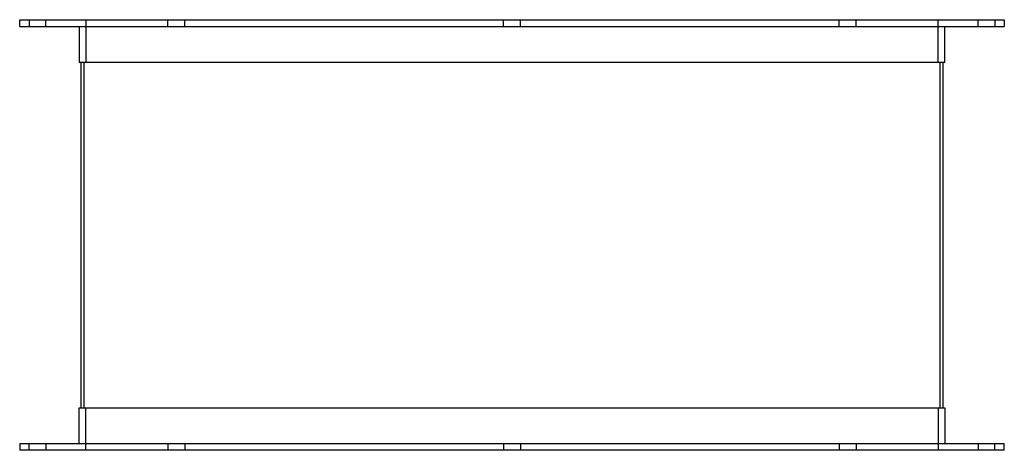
# Model space of a CAD drawing. Header units: millimetres. Extents: x -290 to 290, y 0 to 254.
import ezdxf

# ---------------------------------------------------------------- set-up
doc = ezdxf.new("R2010")
doc.units = ezdxf.units.MM
doc.layers.add('HIDDEN', color=7, linetype='Continuous')
doc.layers.add('THICK', color=7, linetype='Continuous')

msp = doc.modelspace()

# ---------------------------------------------------------------- linework, layer by layer
at = {"layer": 'HIDDEN'}
for p, q in [((-285, 254), (-285, 250)), ((-275, 250), (-275, 254)), ((-251.5, 254), (-251.5, 229)), ((-202.99, 250), (-202.99, 254)), ((-202.99, 250), (-202.99, 254)), ((-192.99, 250), (-192.99, 254)), ((-192.99, 250), (-192.99, 254)), ((-5, 250), (-5, 254)), ((-5, 250), (-5, 254)), ((5, 250), (5, 254)), ((5, 250), (5, 254)), ((192.99, 250), (192.99, 254)), ((192.99, 250), (192.99, 254)), ((202.99, 250), (202.99, 254)), ((202.99, 250), (202.99, 254)), ((251.5, 229), (251.5, 254)), ((275, 250), (275, 254)), ((285, 254), (285, 250)), ((-252.5, 25), (-252.5, 229)), ((-252.5, 229), (252.5, 229)), ((252.5, 229), (252.5, 25)), ((-252.5, 25), (252.5, 25)), ((-251.5, 0), (-251.5, 25)), ((251.5, 25), (251.5, 0)), ((-285, 0), (-285, 4)), ((-275, 4), (-275, 0)), ((-202.99, 4), (-202.99, 0)), ((-202.99, 4), (-202.99, 0)), ((-192.99, 4), (-192.99, 0)), ((-192.99, 4), (-192.99, 0)), ((-5, 4), (-5, 0)), ((-5, 4), (-5, 0)), ((5, 4), (5, 0)), ((5, 4), (5, 0)), ((192.99, 4), (192.99, 0)), ((192.99, 4), (192.99, 0)), ((202.99, 4), (202.99, 0)), ((202.99, 4), (202.99, 0)), ((275, 4), (275, 0)), ((285, 0), (285, 4))]:
    msp.add_line(p, q, dxfattribs=at)
at = {"layer": 'THICK'}
for p, q in [((-290.5, 254), (290.5, 254)), ((-290.5, 250), (-290.5, 254)), ((-290.5, 250), (290.5, 250)), ((-255.5, 250), (-255.5, 229)), ((255.5, 229), (255.5, 250)), ((290.5, 254), (290.5, 250)), ((-255.5, 229), (255.5, 229)), ((-254.5, 229), (-254.5, 25)), ((254.5, 25), (254.5, 229)), ((-255.5, 25), (255.5, 25)), ((-255.5, 4), (-255.5, 25)), ((255.5, 25), (255.5, 4)), ((-290.5, 4), (-290.5, 0)), ((-290.5, 4), (290.5, 4)), ((290.5, 0), (-290.5, 0)), ((290.5, 0), (290.5, 4))]:
    msp.add_line(p, q, dxfattribs=at)

doc.saveas('drawing.dxf')
